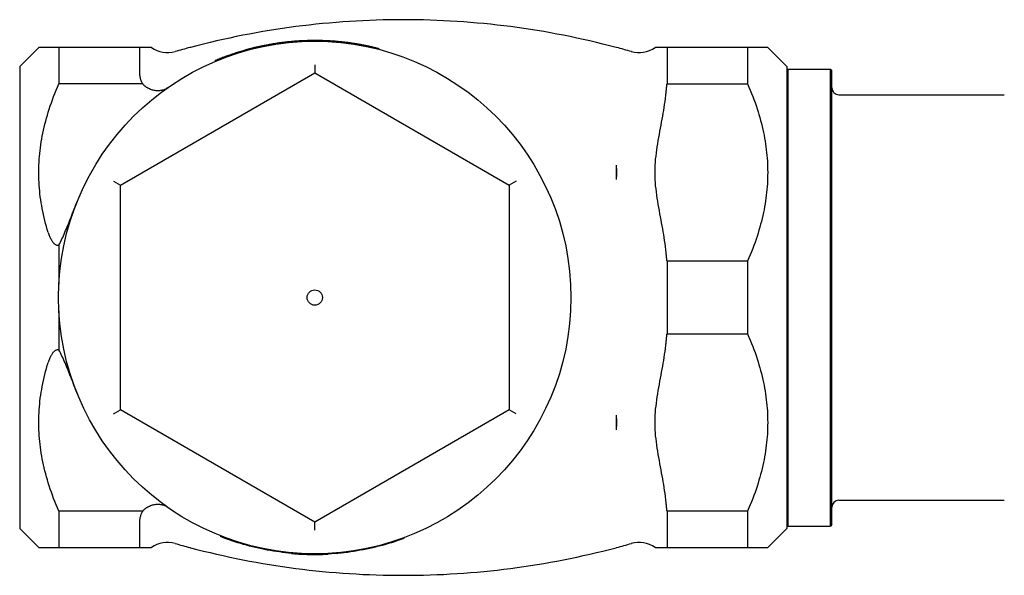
# Model space of a CAD drawing. Header units: millimetres. Extents: x -36 to 3561, y -36 to 397.
# Tile 5 of 6: x 151 to 293, y 317 to 397. Entities that reach past the tile are written whole.
import ezdxf

# ---------------------------------------------------------------- set-up
doc = ezdxf.new("R2010")
doc.units = ezdxf.units.MM
doc.layers.add('DETAIL', color=2, linetype='Continuous')

msp = doc.modelspace()

# ---------------------------------------------------------------- linework, layer by layer
at = {"layer": 'DETAIL'}
for p, q in [((150.9, 390.23), (153.65, 392.98)), ((156.55, 392.98), (153.65, 392.98)), ((156.55, 392.98), (156.55, 387.75)), ((168.15, 392.98), (156.55, 392.98)), ((168.15, 392.98), (168.15, 389.39)), ((168.33, 392.98), (168.15, 392.98)), ((169.87, 392.98), (168.33, 392.98)), ((175.5, 392.98), (175.42, 392.98)), ((175.5, 392.98), (175.5, 393)), ((184.72, 392.85), (184.7, 392.95)), ((185.04, 392.93), (185.02, 393.02)), ((189.41, 393.67), (189.4, 393.77)), ((189.58, 393.69), (189.57, 393.78)), ((190.97, 393.8), (190.96, 393.9)), ((191.96, 393.86), (191.96, 393.96)), ((195.18, 393.84), (195.19, 393.94)), ((196.69, 393.74), (196.7, 393.84)), ((197.69, 393.63), (197.71, 393.73)), ((236.8, 393), (236.8, 392.98)), ((236.87, 392.98), (236.8, 392.98)), ((243.97, 392.98), (242.42, 392.98)), ((244.15, 392.98), (243.97, 392.98)), ((244.15, 392.98), (244.15, 387.75)), ((255.75, 392.98), (244.15, 392.98)), ((255.75, 392.98), (255.75, 387.75)), ((258.65, 392.98), (255.75, 392.98)), ((261.4, 390.23), (258.65, 392.98)), ((183.29, 392.47), (183.26, 392.57)), ((183.53, 392.54), (183.5, 392.64)), ((183.61, 392.56), (183.58, 392.66)), ((202.66, 392.7), (202.69, 392.8)), ((150.9, 390.23), (150.9, 323.73)), ((179.11, 391.11), (179.07, 391.1)), ((179.11, 391), (179.07, 391.1)), ((179.15, 391.02), (179.11, 391.11)), ((193.4, 390.47), (193.4, 389.31)), ((261.4, 390.23), (261.4, 323.73)), ((165.4, 373.15), (193.4, 389.31)), ((193.4, 389.31), (221.4, 373.15)), ((261.4, 389.68), (261.6, 389.88)), ((261.6, 324.08), (261.6, 389.88)), ((261.6, 389.88), (267.7, 389.88)), ((267.7, 324.08), (267.7, 389.88)), ((267.9, 389.68), (267.7, 389.88)), ((267.9, 324.28), (267.9, 389.68)), ((168.62, 387.75), (156.55, 387.75)), ((244.15, 387.75), (255.75, 387.75)), ((268.9, 386.18), (292.73, 386.18)), ((236.8, 376.02), (236.8, 373.95)), ((164.4, 373.73), (165.4, 373.15)), ((165.4, 340.82), (165.4, 373.15)), ((222.4, 373.73), (221.4, 373.15)), ((221.4, 373.15), (221.4, 340.82)), ((156.55, 364.53), (156.55, 358.9)), ((244.15, 362.22), (244.15, 351.75)), ((255.75, 362.22), (244.15, 362.22)), ((255.75, 362.22), (255.75, 351.75)), ((156.55, 355.06), (156.55, 349.43)), ((244.15, 351.75), (255.75, 351.75)), ((164.4, 340.24), (165.4, 340.82)), ((193.4, 324.65), (165.4, 340.82)), ((221.4, 340.82), (193.4, 324.65)), ((222.4, 340.24), (221.4, 340.82)), ((236.8, 340.02), (236.8, 337.95)), ((268.9, 327.78), (292.73, 327.78)), ((156.55, 326.22), (156.55, 320.98)), ((168.62, 326.22), (156.55, 326.22)), ((244.15, 326.22), (244.15, 320.98)), ((255.75, 326.22), (244.15, 326.22)), ((255.75, 326.22), (255.75, 320.98)), ((150.9, 323.73), (153.65, 320.98)), ((168.15, 324.58), (168.15, 320.98)), ((193.4, 323.5), (193.4, 324.65)), ((261.4, 323.73), (258.65, 320.98)), ((261.4, 324.28), (261.6, 324.08)), ((261.6, 324.08), (267.7, 324.08)), ((267.9, 324.28), (267.7, 324.08)), ((179.86, 322.66), (179.83, 322.56)), ((206.19, 322.37), (206.23, 322.28)), ((153.65, 320.98), (156.55, 320.98)), ((156.55, 320.98), (168.15, 320.98)), ((168.15, 320.98), (168.33, 320.98)), ((168.33, 320.98), (169.87, 320.98)), ((175.42, 320.98), (175.5, 320.98)), ((175.5, 320.96), (175.5, 320.98)), ((236.8, 320.98), (236.87, 320.98)), ((236.8, 320.98), (236.8, 320.96)), ((242.42, 320.98), (243.97, 320.98)), ((243.97, 320.98), (244.15, 320.98)), ((244.15, 320.98), (255.75, 320.98)), ((255.75, 320.98), (258.65, 320.98)), ((190.05, 320.13), (190.06, 320.23)), ((190.18, 320.22), (190.17, 320.12)), ((190.25, 320.22), (190.24, 320.12)), ((195.33, 320.13), (195.34, 320.03)), ((195.34, 320.13), (195.35, 320.03)), ((195.34, 320.03), (195.35, 320.03))]:
    msp.add_line(p, q, dxfattribs=at)
at = {"layer": 'DETAIL', "flags": 128}
for points in [[(184.7, 392.95), (184.65, 392.93), (184.61, 392.92), (184.56, 392.91), (184.51, 392.9), (184.46, 392.89), (184.42, 392.88), (184.37, 392.87), (184.32, 392.85), (184.28, 392.84), (184.23, 392.83), (184.18, 392.82), (184.14, 392.81), (184.09, 392.79), (184.04, 392.78), (184, 392.77), (183.95, 392.76), (183.9, 392.74), (183.86, 392.73), (183.81, 392.72), (183.76, 392.71), (183.72, 392.69), (183.67, 392.68), (183.63, 392.67), (183.58, 392.66)], [(185.02, 393.02), (185.01, 393.02), (184.99, 393.02), (184.98, 393.01), (184.97, 393.01), (184.95, 393.01), (184.94, 393), (184.93, 393), (184.91, 393), (184.9, 392.99), (184.89, 392.99), (184.87, 392.99), (184.86, 392.98), (184.85, 392.98), (184.83, 392.98), (184.82, 392.98), (184.81, 392.97), (184.79, 392.97), (184.78, 392.97), (184.77, 392.96), (184.75, 392.96), (184.74, 392.96), (184.73, 392.95), (184.71, 392.95), (184.7, 392.95)], [(187.37, 393.49), (187.19, 393.46), (187.01, 393.43), (186.84, 393.4), (186.68, 393.37), (186.53, 393.34), (186.38, 393.31), (186.24, 393.28), (186.11, 393.26), (185.98, 393.23), (185.86, 393.21), (185.75, 393.18), (185.64, 393.16), (185.54, 393.14), (185.45, 393.12), (185.37, 393.1), (185.3, 393.09), (185.23, 393.07), (185.18, 393.06), (185.13, 393.05), (185.09, 393.04), (185.06, 393.03), (185.04, 393.03), (185.03, 393.02), (185.02, 393.02)], [(189.4, 393.77), (189.35, 393.76), (189.29, 393.75), (189.22, 393.75), (189.15, 393.74), (189.08, 393.73), (189.01, 393.72), (188.93, 393.71), (188.85, 393.7), (188.76, 393.69), (188.67, 393.68), (188.58, 393.67), (188.48, 393.66), (188.39, 393.64), (188.29, 393.63), (188.19, 393.62), (188.1, 393.6), (188, 393.59), (187.91, 393.57), (187.82, 393.56), (187.73, 393.55), (187.63, 393.53), (187.54, 393.52), (187.46, 393.5), (187.37, 393.49)], [(189.57, 393.78), (189.56, 393.78), (189.56, 393.78), (189.55, 393.78), (189.54, 393.78), (189.54, 393.78), (189.53, 393.78), (189.52, 393.78), (189.51, 393.78), (189.51, 393.78), (189.5, 393.78), (189.49, 393.78), (189.49, 393.78), (189.48, 393.78), (189.47, 393.77), (189.47, 393.77), (189.46, 393.77), (189.45, 393.77), (189.44, 393.77), (189.44, 393.77), (189.43, 393.77), (189.42, 393.77), (189.42, 393.77), (189.41, 393.77), (189.4, 393.77)], [(190.96, 393.9), (190.9, 393.9), (190.85, 393.9), (190.79, 393.89), (190.73, 393.89), (190.67, 393.88), (190.61, 393.88), (190.56, 393.87), (190.5, 393.87), (190.44, 393.86), (190.38, 393.86), (190.32, 393.86), (190.27, 393.85), (190.21, 393.85), (190.15, 393.84), (190.09, 393.84), (190.03, 393.83), (189.98, 393.82), (189.92, 393.82), (189.86, 393.81), (189.8, 393.81), (189.74, 393.8), (189.69, 393.8), (189.63, 393.79), (189.57, 393.78)], [(191.96, 393.96), (191.91, 393.95), (191.87, 393.95), (191.83, 393.95), (191.79, 393.95), (191.75, 393.95), (191.71, 393.94), (191.67, 393.94), (191.62, 393.94), (191.58, 393.94), (191.54, 393.94), (191.5, 393.93), (191.46, 393.93), (191.42, 393.93), (191.38, 393.93), (191.34, 393.93), (191.29, 393.92), (191.25, 393.92), (191.21, 393.92), (191.17, 393.92), (191.13, 393.91), (191.09, 393.91), (191.05, 393.91), (191, 393.91), (190.96, 393.9)], [(195.19, 393.94), (195.05, 393.95), (194.92, 393.95), (194.78, 393.96), (194.65, 393.96), (194.51, 393.97), (194.38, 393.97), (194.24, 393.97), (194.11, 393.98), (193.98, 393.98), (193.84, 393.98), (193.71, 393.98), (193.57, 393.98), (193.44, 393.98), (193.3, 393.98), (193.17, 393.98), (193.03, 393.98), (192.9, 393.98), (192.76, 393.98), (192.63, 393.98), (192.49, 393.97), (192.36, 393.97), (192.23, 393.96), (192.09, 393.96), (191.96, 393.96)], [(196.7, 393.84), (196.63, 393.84), (196.57, 393.85), (196.51, 393.85), (196.45, 393.86), (196.38, 393.86), (196.32, 393.87), (196.26, 393.87), (196.19, 393.88), (196.13, 393.88), (196.07, 393.89), (196, 393.89), (195.94, 393.9), (195.88, 393.9), (195.82, 393.9), (195.75, 393.91), (195.69, 393.91), (195.63, 393.92), (195.56, 393.92), (195.5, 393.92), (195.44, 393.93), (195.37, 393.93), (195.31, 393.93), (195.25, 393.94), (195.19, 393.94)], [(197.71, 393.73), (197.66, 393.74), (197.62, 393.74), (197.58, 393.75), (197.54, 393.75), (197.5, 393.76), (197.45, 393.76), (197.41, 393.76), (197.37, 393.77), (197.33, 393.77), (197.29, 393.78), (197.24, 393.78), (197.2, 393.79), (197.16, 393.79), (197.12, 393.8), (197.08, 393.8), (197.03, 393.8), (196.99, 393.81), (196.95, 393.81), (196.91, 393.82), (196.87, 393.82), (196.82, 393.82), (196.78, 393.83), (196.74, 393.83), (196.7, 393.84)], [(198.65, 393.61), (198.58, 393.62), (198.51, 393.63), (198.44, 393.64), (198.38, 393.65), (198.32, 393.65), (198.26, 393.66), (198.2, 393.67), (198.15, 393.68), (198.1, 393.68), (198.05, 393.69), (198, 393.7), (197.96, 393.7), (197.92, 393.71), (197.88, 393.71), (197.85, 393.71), (197.82, 393.72), (197.79, 393.72), (197.77, 393.72), (197.75, 393.73), (197.73, 393.73), (197.72, 393.73), (197.71, 393.73), (197.71, 393.73), (197.71, 393.73)], [(200.72, 393.25), (200.61, 393.27), (200.49, 393.3), (200.38, 393.32), (200.28, 393.34), (200.17, 393.36), (200.07, 393.38), (199.97, 393.39), (199.88, 393.41), (199.79, 393.43), (199.7, 393.44), (199.61, 393.46), (199.53, 393.47), (199.45, 393.49), (199.37, 393.5), (199.29, 393.51), (199.21, 393.52), (199.13, 393.54), (199.06, 393.55), (198.99, 393.56), (198.92, 393.57), (198.85, 393.58), (198.78, 393.59), (198.72, 393.6), (198.65, 393.61)], [(202.69, 392.8), (202.6, 392.82), (202.52, 392.84), (202.44, 392.86), (202.36, 392.88), (202.28, 392.9), (202.2, 392.92), (202.12, 392.94), (202.03, 392.96), (201.95, 392.98), (201.87, 393), (201.79, 393.02), (201.71, 393.04), (201.62, 393.06), (201.54, 393.08), (201.46, 393.09), (201.38, 393.11), (201.3, 393.13), (201.22, 393.15), (201.13, 393.17), (201.05, 393.18), (200.97, 393.2), (200.89, 393.22), (200.8, 393.23), (200.72, 393.25)], [(183.26, 392.57), (183.08, 392.52), (182.91, 392.47), (182.73, 392.41), (182.56, 392.36), (182.38, 392.31), (182.21, 392.25), (182.03, 392.19), (181.86, 392.14), (181.68, 392.08), (181.51, 392.02), (181.34, 391.96), (181.16, 391.9), (180.99, 391.84), (180.82, 391.78), (180.64, 391.72), (180.47, 391.65), (180.3, 391.59), (180.13, 391.52), (179.96, 391.46), (179.79, 391.39), (179.62, 391.32), (179.45, 391.25), (179.28, 391.18), (179.11, 391.11)], [(183.5, 392.64), (183.5, 392.63), (183.49, 392.63), (183.48, 392.63), (183.47, 392.63), (183.46, 392.62), (183.45, 392.62), (183.44, 392.62), (183.44, 392.62), (183.43, 392.61), (183.42, 392.61), (183.41, 392.61), (183.4, 392.61), (183.39, 392.6), (183.38, 392.6), (183.37, 392.6), (183.35, 392.59), (183.34, 392.59), (183.33, 392.59), (183.32, 392.58), (183.31, 392.58), (183.3, 392.58), (183.28, 392.57), (183.27, 392.57), (183.26, 392.57)], [(183.58, 392.66), (183.58, 392.66), (183.57, 392.65), (183.57, 392.65), (183.57, 392.65), (183.56, 392.65), (183.56, 392.65), (183.56, 392.65), (183.55, 392.65), (183.55, 392.65), (183.55, 392.65), (183.54, 392.65), (183.54, 392.65), (183.54, 392.65), (183.53, 392.64), (183.53, 392.64), (183.53, 392.64), (183.53, 392.64), (183.52, 392.64), (183.52, 392.64), (183.52, 392.64), (183.51, 392.64), (183.51, 392.64), (183.51, 392.64), (183.5, 392.64)], [(168.15, 389.39), (168.15, 389.31), (168.15, 389.23), (168.16, 389.16), (168.16, 389.08), (168.17, 389.01), (168.18, 388.93), (168.19, 388.86), (168.2, 388.78), (168.22, 388.71), (168.23, 388.64), (168.25, 388.57), (168.27, 388.5), (168.29, 388.43), (168.31, 388.37), (168.34, 388.3), (168.36, 388.23), (168.39, 388.17), (168.42, 388.1), (168.45, 388.04), (168.48, 387.98), (168.51, 387.92), (168.55, 387.86), (168.58, 387.8), (168.62, 387.75)], [(155, 366.34), (154.87, 366.78), (154.75, 367.22), (154.63, 367.65), (154.52, 368.08), (154.42, 368.51), (154.32, 368.94), (154.23, 369.36), (154.14, 369.79), (154.07, 370.21), (154, 370.63), (153.93, 371.05), (153.87, 371.47), (153.82, 371.89), (153.78, 372.31), (153.74, 372.73), (153.71, 373.14), (153.69, 373.56), (153.67, 373.97), (153.65, 374.39), (153.65, 374.8), (153.65, 375.22), (153.66, 375.63), (153.67, 376.05), (153.69, 376.46), (153.71, 376.88), (153.75, 377.3), (153.79, 377.71), (153.83, 378.13), (153.88, 378.55), (153.94, 378.97), (154.01, 379.39), (154.08, 379.81), (154.15, 380.23), (154.24, 380.66), (154.33, 381.09), (154.43, 381.51), (154.53, 381.94), (154.65, 382.37), (154.76, 382.81), (154.89, 383.24), (155.02, 383.68), (155.16, 384.12), (155.31, 384.56), (155.46, 385.01), (155.62, 385.46), (155.79, 385.91), (155.97, 386.36), (156.16, 386.82), (156.35, 387.28), (156.55, 387.75)], [(168.62, 387.75), (168.64, 387.72), (168.66, 387.7), (168.68, 387.67), (168.71, 387.65), (168.73, 387.63), (168.75, 387.6), (168.77, 387.58), (168.8, 387.55), (168.82, 387.53), (168.85, 387.51), (168.87, 387.49), (168.9, 387.47), (168.92, 387.44), (168.95, 387.42), (168.97, 387.4), (169, 387.38), (169.02, 387.36), (169.05, 387.34), (169.08, 387.32), (169.11, 387.3), (169.13, 387.28), (169.16, 387.26), (169.19, 387.24), (169.22, 387.22)], [(172.19, 387.18), (172.09, 387.11), (171.99, 387.05), (171.88, 387), (171.77, 386.95), (171.66, 386.9), (171.54, 386.86), (171.43, 386.83), (171.31, 386.8), (171.18, 386.78), (171.06, 386.76), (170.93, 386.75), (170.8, 386.75), (170.67, 386.75), (170.54, 386.76), (170.41, 386.77), (170.28, 386.8), (170.14, 386.83), (170.01, 386.86), (169.87, 386.9), (169.74, 386.95), (169.61, 387.01), (169.48, 387.07), (169.35, 387.14), (169.22, 387.22)], [(243.97, 386.11), (243.97, 386.18), (243.98, 386.25), (243.99, 386.32), (244, 386.38), (244, 386.45), (244.01, 386.52), (244.02, 386.59), (244.02, 386.65), (244.03, 386.72), (244.04, 386.79), (244.05, 386.86), (244.05, 386.93), (244.06, 386.99), (244.07, 387.06), (244.08, 387.13), (244.08, 387.2), (244.09, 387.27), (244.1, 387.34), (244.11, 387.4), (244.12, 387.47), (244.12, 387.54), (244.13, 387.61), (244.14, 387.68), (244.15, 387.75)], [(255.75, 387.75), (255.94, 387.29), (256.13, 386.83), (256.32, 386.38), (256.49, 385.94), (256.66, 385.49), (256.82, 385.05), (256.97, 384.61), (257.12, 384.17), (257.26, 383.74), (257.39, 383.31), (257.51, 382.88), (257.63, 382.45), (257.74, 382.02), (257.85, 381.6), (257.94, 381.18), (258.04, 380.76), (258.12, 380.34), (258.2, 379.92), (258.27, 379.51), (258.34, 379.09), (258.4, 378.68), (258.45, 378.26), (258.5, 377.85), (258.54, 377.44), (258.57, 377.03), (258.6, 376.62), (258.62, 376.21), (258.64, 375.8), (258.64, 375.39), (258.65, 374.98), (258.64, 374.57), (258.64, 374.17), (258.62, 373.76), (258.6, 373.35), (258.57, 372.94), (258.54, 372.53), (258.5, 372.11), (258.45, 371.7), (258.4, 371.29), (258.34, 370.88), (258.27, 370.46), (258.2, 370.04), (258.12, 369.63), (258.04, 369.21), (257.94, 368.79), (257.85, 368.37), (257.74, 367.94), (257.63, 367.52), (257.51, 367.09), (257.39, 366.66), (257.26, 366.23), (257.12, 365.79), (256.97, 365.36), (256.82, 364.92), (256.66, 364.48), (256.49, 364.03), (256.32, 363.58), (256.13, 363.13), (255.94, 362.68), (255.75, 362.22)], [(243.97, 363.85), (243.92, 364.31), (243.86, 364.75), (243.8, 365.19), (243.74, 365.63), (243.67, 366.04), (243.6, 366.46), (243.53, 366.88), (243.45, 367.3), (243.37, 367.73), (243.29, 368.17), (243.21, 368.6), (243.13, 369.05), (243.05, 369.49), (242.97, 369.94), (242.89, 370.39), (242.81, 370.84), (242.74, 371.28), (242.67, 371.73), (242.61, 372.18), (242.56, 372.62), (242.51, 373.06), (242.48, 373.5), (242.45, 373.93), (242.43, 374.36), (242.42, 374.78), (242.42, 375.19), (242.43, 375.61), (242.45, 376.04), (242.48, 376.47), (242.51, 376.91), (242.56, 377.35), (242.61, 377.79), (242.67, 378.24), (242.74, 378.68), (242.81, 379.13), (242.89, 379.58), (242.97, 380.03), (243.05, 380.47), (243.13, 380.92), (243.21, 381.36), (243.29, 381.8), (243.37, 382.24), (243.45, 382.67), (243.53, 383.09), (243.6, 383.51), (243.67, 383.92), (243.74, 384.34), (243.8, 384.77), (243.86, 385.21), (243.92, 385.66), (243.97, 386.11)], [(236.8, 376.02), (236.81, 375.93), (236.82, 375.84), (236.83, 375.75), (236.84, 375.67), (236.85, 375.58), (236.85, 375.49), (236.86, 375.41), (236.86, 375.32), (236.87, 375.24), (236.87, 375.15), (236.87, 375.07), (236.87, 374.98), (236.87, 374.9), (236.87, 374.82), (236.87, 374.73), (236.86, 374.65), (236.86, 374.56), (236.85, 374.47), (236.85, 374.39), (236.84, 374.3), (236.83, 374.21), (236.82, 374.13), (236.81, 374.04), (236.8, 373.95)], [(156.55, 364.53), (156.66, 364.74), (156.77, 364.96), (156.88, 365.18), (156.99, 365.41), (157.1, 365.64), (157.2, 365.88), (157.31, 366.12), (157.42, 366.37), (157.52, 366.63), (157.63, 366.89), (157.74, 367.15), (157.85, 367.42), (157.96, 367.7), (158.07, 367.98), (158.18, 368.26), (158.29, 368.55), (158.41, 368.84), (158.52, 369.14), (158.64, 369.44), (158.76, 369.74), (158.88, 370.05), (159, 370.36), (159.13, 370.67), (159.26, 370.98)], [(155, 366.34), (155.05, 366.2), (155.1, 366.07), (155.14, 365.93), (155.19, 365.81), (155.25, 365.69), (155.3, 365.57), (155.35, 365.46), (155.41, 365.36), (155.46, 365.26), (155.52, 365.17), (155.58, 365.08), (155.63, 365), (155.7, 364.92), (155.76, 364.85), (155.83, 364.78), (155.9, 364.72), (155.97, 364.66), (156.05, 364.61), (156.12, 364.57), (156.2, 364.54), (156.29, 364.52), (156.37, 364.51), (156.46, 364.52), (156.55, 364.53)], [(244.15, 362.22), (244.14, 362.29), (244.13, 362.36), (244.12, 362.43), (244.12, 362.49), (244.11, 362.56), (244.1, 362.63), (244.09, 362.7), (244.08, 362.77), (244.08, 362.84), (244.07, 362.9), (244.06, 362.97), (244.05, 363.04), (244.05, 363.11), (244.04, 363.18), (244.03, 363.24), (244.02, 363.31), (244.02, 363.38), (244.01, 363.45), (244, 363.52), (244, 363.58), (243.99, 363.65), (243.98, 363.72), (243.97, 363.79), (243.97, 363.85)], [(243.97, 350.11), (243.97, 350.18), (243.98, 350.25), (243.99, 350.32), (244, 350.38), (244, 350.45), (244.01, 350.52), (244.02, 350.59), (244.02, 350.65), (244.03, 350.72), (244.04, 350.79), (244.05, 350.86), (244.05, 350.93), (244.06, 350.99), (244.07, 351.06), (244.08, 351.13), (244.08, 351.2), (244.09, 351.27), (244.1, 351.34), (244.11, 351.4), (244.12, 351.47), (244.12, 351.54), (244.13, 351.61), (244.14, 351.68), (244.15, 351.75)], [(255.75, 351.75), (255.94, 351.29), (256.13, 350.83), (256.32, 350.38), (256.49, 349.94), (256.66, 349.49), (256.82, 349.05), (256.97, 348.61), (257.12, 348.17), (257.26, 347.74), (257.39, 347.31), (257.51, 346.88), (257.63, 346.45), (257.74, 346.02), (257.85, 345.6), (257.94, 345.18), (258.04, 344.76), (258.12, 344.34), (258.2, 343.92), (258.27, 343.51), (258.34, 343.09), (258.4, 342.68), (258.45, 342.26), (258.5, 341.85), (258.54, 341.44), (258.57, 341.03), (258.6, 340.62), (258.62, 340.21), (258.64, 339.8), (258.64, 339.39), (258.65, 338.98), (258.64, 338.57), (258.64, 338.17), (258.62, 337.76), (258.6, 337.35), (258.57, 336.94), (258.54, 336.53), (258.5, 336.11), (258.45, 335.7), (258.4, 335.29), (258.34, 334.88), (258.27, 334.46), (258.2, 334.04), (258.12, 333.63), (258.04, 333.21), (257.94, 332.79), (257.85, 332.37), (257.74, 331.94), (257.63, 331.52), (257.51, 331.09), (257.39, 330.66), (257.26, 330.23), (257.12, 329.79), (256.97, 329.36), (256.82, 328.92), (256.66, 328.48), (256.49, 328.03), (256.32, 327.58), (256.13, 327.13), (255.94, 326.68), (255.75, 326.22)], [(156.55, 349.43), (156.46, 349.45), (156.37, 349.45), (156.29, 349.45), (156.2, 349.42), (156.12, 349.39), (156.04, 349.35), (155.97, 349.3), (155.89, 349.25), (155.82, 349.18), (155.76, 349.11), (155.69, 349.04), (155.63, 348.96), (155.57, 348.88), (155.52, 348.79), (155.46, 348.7), (155.4, 348.6), (155.35, 348.5), (155.3, 348.39), (155.24, 348.28), (155.19, 348.16), (155.14, 348.03), (155.1, 347.9), (155.05, 347.76), (155, 347.62)], [(159.26, 342.98), (159.13, 343.3), (159, 343.61), (158.88, 343.92), (158.76, 344.22), (158.64, 344.52), (158.53, 344.82), (158.41, 345.11), (158.3, 345.4), (158.19, 345.69), (158.07, 345.97), (157.97, 346.25), (157.86, 346.53), (157.75, 346.8), (157.64, 347.06), (157.53, 347.32), (157.43, 347.58), (157.32, 347.83), (157.21, 348.08), (157.1, 348.32), (156.99, 348.55), (156.88, 348.78), (156.77, 349), (156.66, 349.22), (156.55, 349.43)], [(243.97, 327.85), (243.92, 328.31), (243.86, 328.75), (243.8, 329.19), (243.74, 329.63), (243.67, 330.04), (243.6, 330.46), (243.53, 330.88), (243.45, 331.3), (243.37, 331.73), (243.29, 332.17), (243.21, 332.6), (243.13, 333.05), (243.05, 333.49), (242.97, 333.94), (242.89, 334.39), (242.81, 334.84), (242.74, 335.28), (242.67, 335.73), (242.61, 336.18), (242.56, 336.62), (242.51, 337.06), (242.48, 337.5), (242.45, 337.93), (242.43, 338.36), (242.42, 338.78), (242.42, 339.19), (242.43, 339.61), (242.45, 340.04), (242.48, 340.47), (242.51, 340.91), (242.56, 341.35), (242.61, 341.79), (242.67, 342.24), (242.74, 342.68), (242.81, 343.13), (242.89, 343.58), (242.97, 344.03), (243.05, 344.47), (243.13, 344.92), (243.21, 345.36), (243.29, 345.8), (243.37, 346.24), (243.45, 346.67), (243.53, 347.09), (243.6, 347.51), (243.67, 347.92), (243.74, 348.34), (243.8, 348.77), (243.86, 349.21), (243.92, 349.66), (243.97, 350.11)], [(156.55, 326.22), (156.35, 326.68), (156.16, 327.15), (155.97, 327.6), (155.79, 328.06), (155.62, 328.51), (155.46, 328.96), (155.31, 329.4), (155.16, 329.85), (155.02, 330.29), (154.89, 330.72), (154.76, 331.16), (154.65, 331.59), (154.53, 332.02), (154.43, 332.45), (154.33, 332.88), (154.24, 333.31), (154.15, 333.73), (154.08, 334.15), (154.01, 334.58), (153.94, 335), (153.88, 335.42), (153.83, 335.84), (153.79, 336.25), (153.75, 336.67), (153.71, 337.09), (153.69, 337.5), (153.67, 337.92), (153.66, 338.33), (153.65, 338.75), (153.65, 339.16), (153.65, 339.58), (153.67, 339.99), (153.69, 340.41), (153.71, 340.82), (153.74, 341.24), (153.78, 341.66), (153.82, 342.08), (153.87, 342.49), (153.93, 342.91), (154, 343.33), (154.07, 343.76), (154.14, 344.18), (154.23, 344.6), (154.32, 345.03), (154.42, 345.46), (154.52, 345.89), (154.63, 346.32), (154.75, 346.75), (154.87, 347.18), (155, 347.62)], [(236.8, 340.02), (236.81, 339.93), (236.82, 339.84), (236.83, 339.75), (236.84, 339.67), (236.85, 339.58), (236.85, 339.49), (236.86, 339.41), (236.86, 339.32), (236.87, 339.24), (236.87, 339.15), (236.87, 339.07), (236.87, 338.98), (236.87, 338.9), (236.87, 338.82), (236.87, 338.73), (236.86, 338.65), (236.86, 338.56), (236.85, 338.47), (236.85, 338.39), (236.84, 338.3), (236.83, 338.21), (236.82, 338.13), (236.81, 338.04), (236.8, 337.95)], [(244.15, 326.22), (244.14, 326.29), (244.13, 326.36), (244.12, 326.43), (244.12, 326.49), (244.11, 326.56), (244.1, 326.63), (244.09, 326.7), (244.08, 326.77), (244.08, 326.84), (244.07, 326.9), (244.06, 326.97), (244.05, 327.04), (244.05, 327.11), (244.04, 327.18), (244.03, 327.24), (244.02, 327.31), (244.02, 327.38), (244.01, 327.45), (244, 327.52), (244, 327.58), (243.99, 327.65), (243.98, 327.72), (243.97, 327.79), (243.97, 327.85)], [(169.22, 326.74), (169.19, 326.73), (169.16, 326.71), (169.13, 326.69), (169.11, 326.67), (169.08, 326.65), (169.05, 326.63), (169.02, 326.61), (169, 326.59), (168.97, 326.57), (168.95, 326.55), (168.92, 326.52), (168.9, 326.5), (168.87, 326.48), (168.85, 326.46), (168.82, 326.44), (168.8, 326.41), (168.77, 326.39), (168.75, 326.37), (168.73, 326.34), (168.71, 326.32), (168.68, 326.29), (168.66, 326.27), (168.64, 326.24), (168.62, 326.22)], [(169.22, 326.74), (169.35, 326.82), (169.48, 326.89), (169.61, 326.96), (169.74, 327.01), (169.87, 327.06), (170.01, 327.11), (170.14, 327.14), (170.28, 327.17), (170.41, 327.19), (170.54, 327.21), (170.67, 327.22), (170.8, 327.22), (170.93, 327.22), (171.06, 327.21), (171.18, 327.19), (171.31, 327.17), (171.43, 327.14), (171.54, 327.11), (171.66, 327.07), (171.77, 327.02), (171.88, 326.97), (171.99, 326.92), (172.09, 326.85), (172.19, 326.79)], [(168.62, 326.22), (168.58, 326.16), (168.54, 326.1), (168.51, 326.04), (168.47, 325.97), (168.44, 325.91), (168.41, 325.84), (168.38, 325.77), (168.35, 325.7), (168.32, 325.63), (168.3, 325.56), (168.28, 325.49), (168.26, 325.42), (168.24, 325.35), (168.22, 325.28), (168.21, 325.21), (168.19, 325.14), (168.18, 325.06), (168.17, 324.99), (168.16, 324.92), (168.16, 324.85), (168.15, 324.78), (168.15, 324.72), (168.15, 324.65), (168.15, 324.58)], [(190.05, 320.14), (189.62, 320.18), (189.18, 320.23), (188.74, 320.28), (188.31, 320.34), (187.87, 320.4), (187.44, 320.47), (187, 320.54), (186.57, 320.62), (186.14, 320.7), (185.71, 320.79), (185.28, 320.88), (184.85, 320.98), (184.43, 321.09), (184, 321.2), (183.58, 321.31), (183.15, 321.43), (182.73, 321.55), (182.31, 321.68), (181.89, 321.82), (181.48, 321.96), (181.06, 322.1), (180.65, 322.25), (180.24, 322.4), (179.83, 322.56)], [(206.23, 322.28), (205.79, 322.12), (205.35, 321.97), (204.91, 321.82), (204.47, 321.68), (204.02, 321.54), (203.58, 321.41), (203.13, 321.29), (202.68, 321.17), (202.23, 321.06), (201.78, 320.95), (201.33, 320.85), (200.87, 320.75), (200.42, 320.66), (199.96, 320.58), (199.5, 320.5), (199.04, 320.42), (198.58, 320.36), (198.12, 320.29), (197.66, 320.24), (197.2, 320.19), (196.74, 320.14), (196.28, 320.1), (195.81, 320.07), (195.35, 320.04)], [(190.05, 320.13), (190.05, 320.13), (190.05, 320.13), (190.06, 320.13), (190.06, 320.13), (190.06, 320.13), (190.06, 320.13), (190.06, 320.13), (190.07, 320.13), (190.07, 320.13), (190.07, 320.13), (190.08, 320.13), (190.08, 320.13), (190.09, 320.13), (190.09, 320.13), (190.1, 320.13), (190.11, 320.13), (190.11, 320.13), (190.12, 320.13), (190.13, 320.13), (190.13, 320.13), (190.14, 320.13), (190.15, 320.13), (190.16, 320.13), (190.17, 320.12)], [(190.17, 320.12), (190.17, 320.12), (190.18, 320.12), (190.18, 320.12), (190.18, 320.12), (190.18, 320.12), (190.19, 320.12), (190.19, 320.12), (190.19, 320.12), (190.19, 320.12), (190.2, 320.12), (190.2, 320.12), (190.2, 320.12), (190.21, 320.12), (190.21, 320.12), (190.21, 320.12), (190.21, 320.12), (190.22, 320.12), (190.22, 320.12), (190.22, 320.12), (190.23, 320.12), (190.23, 320.12), (190.23, 320.12), (190.23, 320.12), (190.24, 320.12)], [(190.24, 320.12), (190.26, 320.12), (190.29, 320.11), (190.32, 320.11), (190.37, 320.11), (190.42, 320.1), (190.48, 320.1), (190.55, 320.09), (190.63, 320.09), (190.71, 320.08), (190.81, 320.07), (190.91, 320.07), (191.02, 320.06), (191.13, 320.05), (191.26, 320.05), (191.39, 320.04), (191.52, 320.03), (191.66, 320.02), (191.81, 320.02), (191.97, 320.01), (192.13, 320.01), (192.3, 320), (192.47, 319.99), (192.65, 319.99), (192.84, 319.99)], [(192.84, 319.99), (193.03, 319.99), (193.21, 319.98), (193.39, 319.98), (193.55, 319.98), (193.72, 319.98), (193.87, 319.99), (194.02, 319.99), (194.16, 319.99), (194.3, 319.99), (194.43, 320), (194.55, 320), (194.67, 320.01), (194.77, 320.01), (194.87, 320.01), (194.96, 320.02), (195.04, 320.02), (195.11, 320.02), (195.17, 320.03), (195.22, 320.03), (195.26, 320.03), (195.3, 320.03), (195.32, 320.03), (195.33, 320.03), (195.34, 320.03)]]:
    msp.add_lwpolyline(points, dxfattribs=at)
at = {"layer": 'DETAIL'}
for radius in [36.9, 1.1]:
    msp.add_circle((193.4, 356.98), radius, dxfattribs=at)
for centre, radius, start, end in [((206.15, 276.94), 120.04, 90.0026, 104.7961), ((206.15, 276.98), 120, 75.2017, 90), ((172.19, 396.24), 4, 234.5957, 285.8926), ((206.15, 276.94), 120.04, 104.8327, 105.89), ((206.15, 276.98), 120, 74.1074, 75.1649), ((240.1, 396.24), 4, 254.1074, 305.4044), ((268.9, 387.18), 1, 180, 270.0017), ((268.9, 326.78), 1, 89.9983, 180), ((172.19, 317.72), 4, 74.1074, 125.4043), ((206.15, 437.02), 120.04, 254.11, 255.1673), ((206.15, 437.02), 120.04, 255.2039, 269.9974), ((206.15, 436.98), 120, 270, 284.7983), ((206.15, 436.98), 120, 284.8351, 285.8926), ((240.1, 317.72), 4, 54.5956, 105.8926)]:
    msp.add_arc(centre, radius, start, end, dxfattribs=at)

doc.saveas('drawing.dxf')
